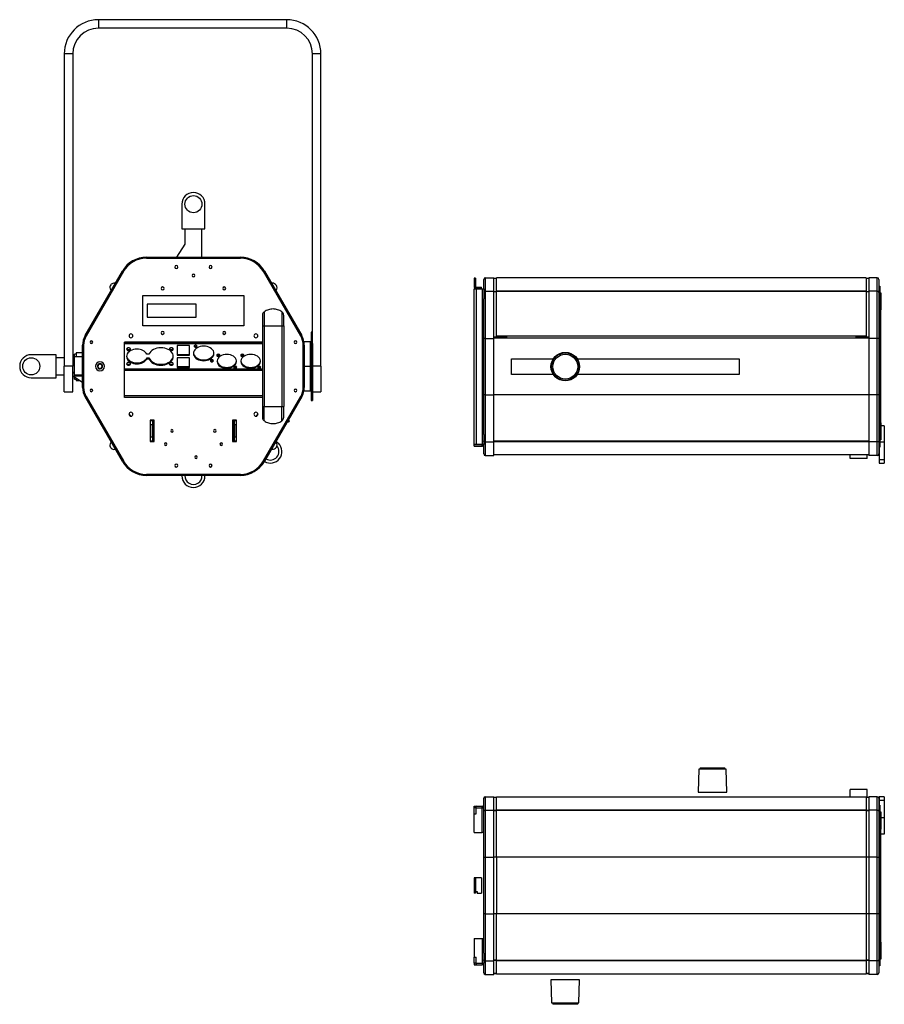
# Model space of a CAD drawing. Header units: millimetres. Extents: x 4 to 409, y 13 to 256.
# Tile 1 of 5: x 4 to 206, y 26 to 256. Entities that reach past the tile are written whole.
import ezdxf

# ---------------------------------------------------------------- set-up
doc = ezdxf.new("R2010")
doc.units = ezdxf.units.MM

msp = doc.modelspace()

# ---------------------------------------------------------------- linework, layer by layer
at = {"color": 7, "linetype": 'Continuous', "lineweight": 25}
for p, q in [((22.12, 256.19), (22.12, 254.19)), ((66.12, 256.19), (22.12, 256.19)), ((66.12, 254.19), (66.12, 256.19)), ((66.12, 254.19), (22.12, 254.19)), ((16.12, 248.19), (14.12, 248.19)), ((14.12, 248.19), (14.12, 175.19)), ((16.12, 248.19), (16.12, 175.19)), ((72.12, 180.48), (72.12, 248.19)), ((74.12, 248.19), (72.12, 248.19)), ((74.12, 175.19), (74.12, 248.19)), ((41.62, 213.09), (41.62, 207.29)), ((47.02, 207.29), (47.02, 213.09)), ((41.62, 207.29), (47.02, 207.29)), ((42.33, 207.29), (42.33, 203.77)), ((46.31, 200.68), (46.31, 207.29)), ((42.33, 203.77), (40.4, 200.68)), ((33.35, 200.68), (33.35, 200.44)), ((33.35, 200.68), (55.29, 200.68)), ((33.35, 200.44), (55.29, 200.44)), ((55.29, 200.44), (55.29, 200.68)), ((19.03, 182.36), (27.73, 197.44)), ((19.24, 182.24), (27.94, 197.32)), ((27.94, 197.32), (19.24, 182.24)), ((27.94, 197.32), (27.73, 197.44)), ((60.91, 197.44), (60.7, 197.32)), ((60.7, 197.32), (69.4, 182.24)), ((69.4, 182.24), (60.7, 197.32)), ((60.91, 197.44), (69.61, 182.36)), ((109.91, 195.81), (109.91, 193.71)), ((110.21, 195.81), (109.91, 195.81)), ((110.21, 195.81), (110.21, 193.71)), ((112.51, 195.87), (112.51, 192.71)), ((112.51, 195.87), (114.51, 195.87)), ((114.51, 192.71), (114.51, 195.87)), ((115.11, 195.71), (114.51, 195.71)), ((201.51, 195.87), (115.11, 195.87)), ((115.11, 192.74), (115.11, 195.87)), ((201.51, 195.87), (201.51, 192.74)), ((202.11, 195.71), (201.51, 195.71)), ((204.11, 195.87), (202.11, 195.87)), ((202.11, 195.87), (202.11, 192.71)), ((204.11, 192.71), (204.11, 195.87)), ((109.91, 193.71), (110.21, 193.71)), ((109.95, 156.93), (109.95, 193.33)), ((109.95, 193.33), (110.35, 193.33)), ((110.21, 193.41), (110.21, 193.71)), ((110.21, 193.71), (110.61, 193.71)), ((110.21, 193.41), (110.61, 193.41)), ((110.35, 193.33), (111.75, 193.33)), ((110.35, 193.33), (110.35, 156.93)), ((110.61, 193.71), (110.61, 193.41)), ((110.61, 193.71), (111.61, 193.71)), ((110.61, 193.41), (111.61, 193.41)), ((111.61, 193.41), (111.61, 193.71)), ((111.75, 193.33), (111.75, 156.93)), ((111.75, 193.33), (112.15, 193.33)), ((112.15, 193.33), (112.15, 195.51)), ((112.15, 193.33), (112.15, 190.97)), ((204.47, 195.51), (204.47, 192.45)), ((204.47, 193.91), (204.71, 193.91)), ((204.71, 193.91), (204.71, 187.91)), ((32.52, 191.74), (56.12, 191.74)), ((32.52, 184.64), (32.52, 191.74)), ((56.12, 191.74), (56.12, 184.64)), ((112.51, 192.71), (112.51, 181.71)), ((112.51, 192.71), (114.51, 192.71)), ((114.51, 181.71), (114.51, 192.71)), ((115.11, 192.62), (114.51, 192.62)), ((115.11, 192.56), (114.51, 192.56)), ((201.51, 192.74), (115.11, 192.74)), ((115.11, 192.67), (115.11, 192.74)), ((201.51, 192.67), (115.11, 192.67)), ((115.11, 182.2), (115.11, 192.67)), ((201.51, 192.74), (201.51, 192.67)), ((201.51, 192.67), (201.51, 182.2)), ((202.11, 192.62), (201.51, 192.62)), ((202.11, 192.56), (201.51, 192.56)), ((202.11, 192.71), (202.11, 181.71)), ((204.11, 192.71), (202.11, 192.71)), ((204.11, 181.71), (204.11, 192.71)), ((204.47, 192.45), (204.47, 181.71)), ((204.71, 192.39), (204.95, 192.39)), ((204.95, 192.39), (204.95, 188.39)), ((44.92, 189.69), (33.52, 189.69)), ((33.52, 189.69), (33.52, 186.69)), ((44.92, 186.69), (44.92, 189.69)), ((112.15, 181.71), (112.15, 190.97)), ((33.52, 186.69), (44.92, 186.69)), ((60.42, 187.09), (60.42, 184.61)), ((60.88, 187.93), (60.88, 184.61)), ((64.95, 187.93), (64.95, 184.61)), ((65.42, 184.61), (65.42, 187.09)), ((204.71, 187.91), (204.47, 187.91)), ((204.95, 188.39), (204.71, 188.39)), ((204.71, 161.51), (204.71, 187.91)), ((204.95, 161.99), (204.95, 188.39)), ((56.12, 184.64), (32.52, 184.64)), ((60.42, 184.61), (60.42, 165.77)), ((60.42, 184.61), (60.88, 184.61)), ((60.88, 184.61), (60.88, 165.77)), ((64.95, 184.61), (64.95, 165.77)), ((65.42, 184.61), (65.42, 165.77)), ((19.03, 182.36), (19.24, 182.24)), ((69.4, 182.24), (69.61, 182.36)), ((72.12, 183.19), (71.82, 183.19)), ((71.82, 183.19), (71.82, 175.19)), ((117.51, 182.01), (114.51, 182.01)), ((117.51, 182.01), (114.51, 182.01)), ((202.11, 181.78), (114.51, 181.78)), ((201.51, 182.2), (115.11, 182.2)), ((201.51, 182.2), (115.11, 182.2)), ((115.11, 182.2), (115.11, 182.2)), ((117.51, 182.2), (117.51, 182.01)), ((117.51, 182.01), (117.51, 182.01)), ((199.11, 182.2), (199.11, 182.01)), ((202.11, 182.01), (199.11, 182.01)), ((202.11, 182.01), (199.11, 182.01)), ((199.11, 182.01), (199.11, 182.01)), ((201.51, 182.2), (201.51, 182.2)), ((18.67, 180.12), (18.43, 180.12)), ((18.43, 178.68), (18.43, 180.12)), ((18.67, 178.68), (18.67, 180.12)), ((18.67, 180.12), (18.67, 170.26)), ((28.19, 180.85), (60.42, 180.85)), ((28.19, 167.9), (28.19, 180.85)), ((60.42, 180.83), (28.19, 180.83)), ((60.42, 180.43), (28.19, 180.43)), ((43.42, 180.03), (40.52, 180.03)), ((40.52, 180.03), (40.52, 177.77)), ((43.42, 177.77), (43.42, 180.03)), ((44.82, 179.85), (44.82, 179.64)), ((70.21, 180.12), (69.97, 180.12)), ((69.97, 180.12), (69.97, 178.68)), ((69.97, 170.26), (69.97, 180.12)), ((71.62, 180.89), (70.15, 180.89)), ((70.21, 180.12), (70.21, 178.68)), ((71.62, 180.89), (71.62, 175.19)), ((72.12, 180.48), (72.12, 175.19)), ((112.51, 181.71), (112.15, 181.71)), ((112.15, 168.51), (112.15, 181.71)), ((112.51, 181.71), (114.51, 181.71)), ((112.51, 181.71), (112.51, 168.51)), ((114.51, 168.51), (114.51, 181.71)), ((204.11, 181.71), (202.11, 181.71)), ((202.11, 181.71), (202.11, 168.51)), ((204.47, 181.71), (204.11, 181.71)), ((204.11, 168.51), (204.11, 181.71)), ((204.47, 181.71), (204.47, 168.51)), ((12.22, 177.89), (6.42, 177.89)), ((12.22, 172.49), (12.22, 177.89)), ((14.12, 177.18), (12.22, 177.18)), ((16.52, 177.18), (16.12, 177.18)), ((18.43, 177.39), (16.52, 177.39)), ((16.52, 173.11), (16.52, 177.39)), ((16.9, 178.01), (16.56, 178.01)), ((16.56, 177.39), (16.56, 178.01)), ((18.43, 178.35), (16.9, 178.31)), ((16.9, 178.31), (16.9, 177.39)), ((18.67, 178.68), (18.43, 178.68)), ((18.43, 178.68), (18.43, 178.67)), ((18.43, 178.39), (18.43, 178.67)), ((18.43, 178.67), (18.67, 178.67)), ((18.43, 170.26), (18.43, 178.39)), ((18.43, 178.39), (18.67, 178.39)), ((18.67, 170.26), (18.67, 178.39)), ((29.16, 179.11), (29.16, 178.89)), ((33.93, 178.05), (33.4, 178.05)), ((39.16, 179.11), (39.16, 178.89)), ((40.52, 177.98), (43.42, 177.98)), ((40.52, 177.77), (43.42, 177.77)), ((43.42, 177.2), (40.52, 177.2)), ((40.52, 177.2), (40.52, 174.94)), ((43.42, 174.94), (43.42, 177.2)), ((50.14, 177.72), (50.14, 177.51)), ((55.74, 177.72), (55.74, 177.51)), ((69.97, 178.68), (70.21, 178.68)), ((70.21, 178.67), (69.97, 178.67)), ((69.97, 178.39), (70.21, 178.39)), ((69.97, 178.39), (69.97, 170.26)), ((70.21, 178.68), (70.21, 178.67)), ((70.21, 178.67), (70.21, 178.39)), ((70.21, 178.39), (70.21, 170.26)), ((16.12, 175.19), (14.12, 175.19)), ((14.12, 169.19), (14.12, 175.19)), ((16.52, 176.7), (16.12, 176.7)), ((16.12, 169.19), (16.12, 175.19)), ((22.03, 175.38), (21.92, 175.42)), ((22.93, 175), (23.03, 174.96)), ((29.16, 175.65), (29.16, 175.44)), ((31.12, 175.99), (31.12, 175.77)), ((33.4, 177.13), (33.4, 176.92)), ((33.4, 177.13), (33.93, 177.13)), ((33.4, 176.92), (33.93, 176.92)), ((33.93, 177.13), (33.93, 176.92)), ((36.72, 175.65), (36.72, 175.44)), ((39.16, 175.65), (39.16, 175.44)), ((40.52, 175.15), (43.42, 175.15)), ((40.52, 174.94), (43.42, 174.94)), ((46.72, 176.71), (46.72, 176.5)), ((48.62, 176.46), (48.62, 176.25)), ((52.12, 174.94), (52.12, 174.73)), ((54.1, 174.92), (54.1, 174.71)), ((57.72, 174.94), (57.72, 174.73)), ((59.7, 174.92), (59.7, 174.71)), ((70.21, 175.19), (71.62, 175.19)), ((71.82, 175.19), (71.62, 175.19)), ((71.62, 175.19), (71.62, 169.49)), ((71.82, 175.19), (72.12, 175.19)), ((71.82, 175.19), (71.82, 167.19)), ((74.12, 175.19), (72.12, 175.19)), ((72.12, 175.19), (72.12, 167.19)), ((74.12, 175.19), (74.12, 169.19)), ((118.61, 176.93), (128.41, 176.93)), ((118.61, 173.29), (118.61, 176.93)), ((134.02, 176.93), (171.81, 176.93)), ((171.81, 176.93), (171.81, 173.29)), ((12.22, 173.2), (14.12, 173.2)), ((16.52, 173.76), (16.12, 173.76)), ((16.12, 173.68), (16.52, 173.68)), ((16.12, 172.96), (18.43, 171.52)), ((16.52, 172.99), (16.52, 173.11)), ((18.43, 173.11), (16.52, 173.11)), ((16.52, 172.99), (18.43, 172.99)), ((16.56, 172.22), (16.56, 172.69)), ((60.42, 174.54), (28.19, 174.54)), ((60.42, 174.17), (28.19, 174.17)), ((128.41, 173.29), (118.61, 173.29)), ((171.81, 173.29), (134.02, 173.29)), ((6.42, 172.49), (12.22, 172.49)), ((16.56, 172.21), (16.56, 172.22)), ((16.56, 172.21), (16.9, 172.21)), ((16.9, 172.48), (16.9, 171.91)), ((16.9, 171.91), (17.84, 171.89)), ((14.12, 169.19), (16.12, 169.19)), ((18.43, 170.26), (18.67, 170.26)), ((19.24, 168.14), (19.03, 168.02)), ((27.73, 152.95), (19.03, 168.02)), ((27.94, 153.07), (19.24, 168.14)), ((19.24, 168.14), (27.94, 153.07)), ((60.42, 168.28), (28.19, 168.28)), ((69.4, 168.14), (60.7, 153.07)), ((60.7, 153.07), (69.4, 168.14)), ((69.61, 168.02), (60.91, 152.95)), ((69.61, 168.02), (69.4, 168.14)), ((69.97, 170.26), (70.21, 170.26)), ((70.15, 169.49), (71.62, 169.49)), ((72.12, 169.19), (74.12, 169.19)), ((112.15, 159.25), (112.15, 168.51)), ((112.51, 168.51), (112.15, 168.51)), ((112.51, 168.51), (112.51, 157.51)), ((112.51, 168.51), (114.51, 168.51)), ((114.51, 157.51), (114.51, 168.51)), ((202.11, 168.51), (114.51, 168.51)), ((202.11, 168.51), (202.11, 157.51)), ((204.11, 168.51), (202.11, 168.51)), ((204.11, 157.51), (204.11, 168.51)), ((204.47, 168.51), (204.11, 168.51)), ((204.47, 168.51), (204.47, 158.33)), ((60.42, 167.9), (28.19, 167.9)), ((60.42, 165.77), (60.42, 163.29)), ((60.88, 162.45), (60.88, 165.77)), ((64.95, 162.45), (64.95, 165.77)), ((65.42, 163.29), (65.42, 165.77)), ((71.82, 167.19), (72.12, 167.19)), ((29.69, 163.54), (29.28, 164.08)), ((59.36, 164.08), (58.95, 163.54)), ((35.17, 162.59), (34.22, 162.59)), ((34.22, 162.59), (34.22, 157.59)), ((34.32, 162.49), (34.72, 162.49)), ((34.32, 161.49), (34.32, 162.49)), ((34.72, 161.49), (34.32, 161.49)), ((34.32, 161.49), (34.32, 158.69)), ((34.72, 162.49), (34.72, 161.49)), ((34.72, 162.49), (35.05, 162.49)), ((34.72, 161.49), (34.72, 158.69)), ((35.05, 162.49), (35.05, 157.69)), ((35.05, 162.49), (35.17, 162.49)), ((35.17, 157.59), (35.17, 162.59)), ((54.42, 162.59), (53.47, 162.59)), ((53.47, 162.59), (53.47, 157.59)), ((53.47, 162.49), (53.59, 162.49)), ((53.59, 162.49), (53.59, 157.69)), ((53.59, 162.49), (53.92, 162.49)), ((53.92, 161.49), (53.92, 162.49)), ((53.92, 162.49), (54.32, 162.49)), ((54.32, 161.49), (53.92, 161.49)), ((53.92, 161.49), (53.92, 158.69)), ((54.32, 162.49), (54.32, 161.49)), ((54.32, 161.49), (54.32, 158.69)), ((54.42, 157.59), (54.42, 162.59)), ((66.35, 162.36), (66.56, 162.16)), ((66.5, 162.63), (66.77, 162.37)), ((66.77, 162.37), (66.56, 162.16)), ((204.71, 161.51), (204.47, 161.51)), ((204.71, 161.99), (204.95, 161.99)), ((204.71, 161.51), (204.71, 157.43)), ((204.95, 161.99), (204.95, 157.99)), ((205.75, 161.29), (204.95, 161.29)), ((205.75, 161.29), (205.75, 157.47)), ((34.32, 159.39), (34.22, 159.45)), ((54.42, 159.45), (54.32, 159.39)), ((112.15, 159.25), (112.15, 156.93)), ((34.22, 157.59), (35.17, 157.59)), ((34.32, 158.69), (34.72, 158.69)), ((34.32, 157.69), (34.32, 158.69)), ((34.72, 157.69), (34.32, 157.69)), ((34.72, 158.69), (34.72, 157.69)), ((34.72, 157.69), (35.05, 157.69)), ((35.05, 157.69), (35.17, 157.69)), ((53.47, 157.69), (53.59, 157.69)), ((53.47, 157.59), (54.42, 157.59)), ((53.59, 157.69), (53.92, 157.69)), ((53.92, 158.69), (54.32, 158.69)), ((53.92, 157.69), (53.92, 158.69)), ((54.32, 157.69), (53.92, 157.69)), ((54.32, 158.69), (54.32, 157.69)), ((64.21, 157.18), (63.67, 157.73)), ((109.95, 156.53), (109.95, 156.93)), ((109.95, 156.93), (111.75, 156.93)), ((110.35, 156.93), (109.95, 156.93)), ((109.95, 156.93), (109.95, 156.93)), ((109.95, 156.53), (111.75, 156.53)), ((109.95, 156.53), (109.95, 156.49)), ((109.95, 156.49), (111.75, 156.49)), ((111.75, 156.93), (110.35, 156.93)), ((110.35, 156.93), (110.35, 156.93)), ((110.35, 156.93), (110.35, 156.93)), ((112.15, 156.93), (111.75, 156.93)), ((111.75, 156.53), (111.75, 156.93)), ((111.75, 156.93), (111.75, 156.93)), ((111.75, 156.49), (111.75, 156.53)), ((112.15, 154.71), (112.15, 156.93)), ((112.15, 156.89), (112.15, 156.89)), ((112.51, 157.51), (114.51, 157.51)), ((112.51, 157.51), (112.51, 154.35)), ((202.11, 157.7), (114.51, 157.7)), ((202.11, 157.57), (114.51, 157.57)), ((114.51, 154.35), (114.51, 157.51)), ((204.11, 157.51), (202.11, 157.51)), ((202.11, 157.51), (202.11, 154.35)), ((204.11, 154.35), (204.11, 157.51)), ((204.47, 158.33), (204.47, 157.43)), ((204.71, 157.43), (204.47, 157.43)), ((204.47, 157.43), (204.47, 154.71)), ((204.95, 157.99), (204.71, 157.99)), ((205.75, 157.47), (204.71, 157.47)), ((204.71, 157.43), (204.71, 156.31)), ((205.75, 157.47), (205.75, 153.37)), ((112.51, 154.35), (114.51, 154.35)), ((202.11, 154.51), (114.51, 154.51)), ((197.81, 153.67), (197.81, 154.51)), ((201.71, 153.67), (201.71, 154.51)), ((204.11, 154.35), (202.11, 154.35)), ((204.71, 156.31), (204.47, 156.31)), ((204.55, 156.31), (204.55, 153.37)), ((27.73, 152.95), (27.94, 153.07)), ((60.7, 153.07), (60.91, 152.95)), ((201.71, 153.67), (197.81, 153.67)), ((205.75, 153.37), (204.55, 153.37)), ((204.55, 153.37), (204.55, 152.58)), ((204.55, 152.58), (205.75, 152.58)), ((205.75, 153.37), (205.75, 152.58)), ((33.35, 149.94), (33.35, 149.7)), ((55.29, 149.94), (33.35, 149.94)), ((55.29, 149.7), (33.35, 149.7)), ((41.62, 149.7), (41.62, 149.59)), ((47.02, 149.59), (47.02, 149.7)), ((55.29, 149.7), (55.29, 149.94)), ((162.41, 81.05), (162.27, 75.65)), ((168.46, 81.05), (162.41, 81.05)), ((162.71, 81.39), (162.71, 81.05)), ((162.71, 81.39), (168.51, 81.39)), ((168.81, 81.05), (168.46, 81.05)), ((168.51, 81.05), (168.51, 81.39)), ((168.95, 75.65), (168.81, 81.05)), ((201.71, 76.3), (197.81, 76.3)), ((197.81, 74.61), (197.81, 76.3)), ((201.71, 74.45), (201.71, 76.3)), ((112.15, 72.03), (112.15, 74.25)), ((112.51, 74.61), (112.51, 71.46)), ((112.51, 74.61), (114.51, 74.61)), ((114.51, 71.46), (114.51, 74.61)), ((115.11, 74.45), (114.51, 74.45)), ((115.11, 74.45), (114.51, 74.45)), ((115.11, 74.61), (201.51, 74.61)), ((115.11, 71.49), (115.11, 74.61)), ((162.27, 75.65), (168.95, 75.65)), ((201.51, 74.61), (201.51, 71.49)), ((202.11, 74.45), (201.51, 74.45)), ((202.11, 74.45), (201.51, 74.45)), ((204.11, 74.61), (202.11, 74.61)), ((202.11, 74.61), (202.11, 71.46)), ((204.11, 71.46), (204.11, 74.61)), ((204.47, 74.25), (204.47, 71.2)), ((205.75, 74.54), (204.55, 74.54)), ((204.55, 74.54), (204.55, 73.75)), ((205.75, 73.75), (204.55, 73.75)), ((204.55, 73.75), (204.55, 72.65)), ((205.75, 74.54), (205.75, 73.75)), ((205.75, 73.75), (205.75, 69.65)), ((109.95, 72.03), (109.95, 72.43)), ((109.95, 72.43), (110.35, 72.43)), ((109.95, 70.63), (109.95, 72.03)), ((110.35, 72.03), (109.95, 72.03)), ((110.35, 72.03), (110.35, 72.43)), ((110.35, 72.43), (111.75, 72.43)), ((110.35, 70.63), (110.35, 72.03)), ((110.35, 72.03), (111.75, 72.03)), ((111.75, 72.03), (111.75, 72.43)), ((111.75, 72.03), (112.15, 72.03)), ((111.75, 66.23), (111.75, 72.03)), ((111.75, 66.23), (111.75, 72.03)), ((111.75, 72.03), (111.75, 72.03)), ((111.75, 72.03), (111.75, 72.03)), ((112.15, 69.71), (112.15, 72.03)), ((112.51, 71.46), (112.51, 60.45)), ((112.51, 71.46), (114.51, 71.46)), ((114.51, 60.45), (114.51, 71.46)), ((115.11, 71.37), (114.51, 71.37)), ((201.51, 71.49), (115.11, 71.49)), ((115.11, 71.41), (115.11, 71.49)), ((201.51, 71.41), (115.11, 71.41)), ((115.11, 60.45), (115.11, 71.41)), ((201.51, 71.49), (201.51, 71.41)), ((201.51, 71.41), (201.51, 60.45)), ((202.11, 71.37), (201.51, 71.37)), ((202.11, 71.46), (202.11, 60.45)), ((204.11, 71.46), (202.11, 71.46)), ((204.11, 60.45), (204.11, 71.46)), ((204.47, 72.65), (204.71, 72.65)), ((204.71, 72.65), (204.71, 66.65)), ((109.95, 70.63), (110.35, 70.63)), ((109.95, 66.23), (109.95, 70.63)), ((112.15, 60.45), (112.15, 69.71)), ((115.11, 71.3), (114.51, 71.3)), ((202.11, 71.3), (201.51, 71.3)), ((204.47, 71.2), (204.47, 60.45)), ((204.71, 71.05), (204.95, 71.05)), ((204.95, 71.05), (204.95, 67.05)), ((205.75, 69.65), (204.95, 69.65)), ((205.75, 69.65), (205.75, 65.83)), ((204.95, 67.05), (204.71, 67.05)), ((204.95, 40.65), (204.95, 67.05)), ((109.95, 66.23), (111.75, 66.23)), ((112.15, 66.23), (111.75, 66.23)), ((111.75, 66.23), (111.75, 66.23)), ((204.71, 66.65), (204.47, 66.65)), ((204.71, 41.05), (204.71, 66.65)), ((205.75, 65.83), (204.95, 65.83)), ((112.15, 60.45), (112.51, 60.45)), ((112.15, 47.25), (112.15, 60.45)), ((112.51, 60.45), (114.51, 60.45)), ((112.51, 60.45), (112.51, 47.25)), ((114.51, 47.25), (114.51, 60.45)), ((115.11, 60.45), (114.51, 60.45)), ((201.51, 60.45), (115.11, 60.45)), ((115.11, 60.45), (115.11, 47.25)), ((201.51, 60.45), (201.51, 47.25)), ((202.11, 60.45), (201.51, 60.45)), ((204.11, 60.45), (202.11, 60.45)), ((202.11, 60.45), (202.11, 47.25)), ((204.11, 60.45), (204.47, 60.45)), ((204.11, 47.25), (204.11, 60.45)), ((204.47, 60.45), (204.47, 47.25)), ((110.21, 55.65), (109.91, 55.65)), ((109.91, 55.65), (109.91, 52.05)), ((110.21, 55.65), (110.21, 52.05)), ((110.21, 55.65), (110.21, 52.45)), ((110.21, 55.65), (110.21, 55.65)), ((111.61, 55.65), (110.21, 55.65)), ((111.61, 55.65), (111.61, 52.05)), ((110.21, 52.05), (109.91, 52.05)), ((110.21, 52.05), (110.21, 52.45)), ((110.21, 52.45), (110.61, 52.45)), ((110.21, 52.05), (110.21, 52.05)), ((110.61, 52.45), (110.61, 52.05)), ((110.61, 52.05), (111.61, 52.05)), ((112.15, 38.08), (112.15, 47.25)), ((112.51, 47.25), (112.15, 47.25)), ((112.51, 47.25), (112.51, 36.25)), ((112.51, 47.25), (114.51, 47.25)), ((114.51, 36.25), (114.51, 47.25)), ((115.11, 47.25), (114.51, 47.25)), ((201.51, 47.25), (115.11, 47.25)), ((115.11, 36.3), (115.11, 47.25)), ((201.51, 47.25), (201.51, 36.3)), ((202.11, 47.25), (201.51, 47.25)), ((202.11, 47.25), (202.11, 36.25)), ((204.11, 47.25), (202.11, 47.25)), ((204.11, 36.25), (204.11, 47.25)), ((204.47, 47.25), (204.11, 47.25)), ((204.47, 47.25), (204.47, 36.51)), ((109.95, 41.48), (111.75, 41.48)), ((109.95, 41.48), (109.95, 37.08)), ((111.75, 41.48), (111.75, 35.68)), ((111.75, 41.48), (112.15, 41.48)), ((111.75, 41.48), (111.75, 35.68)), ((111.75, 41.48), (111.75, 41.48)), ((204.47, 41.05), (204.71, 41.05)), ((204.71, 41.05), (204.71, 35.05)), ((204.71, 40.65), (204.95, 40.65)), ((204.95, 40.65), (204.95, 36.65)), ((109.95, 35.68), (109.95, 37.08)), ((109.95, 37.08), (110.35, 37.08)), ((110.35, 35.68), (110.35, 37.08)), ((112.15, 38.08), (112.15, 35.68)), ((110.35, 35.68), (109.95, 35.68)), ((109.95, 35.68), (109.95, 35.28)), ((109.95, 35.28), (110.35, 35.28)), ((110.35, 35.68), (110.35, 35.28)), ((110.35, 35.68), (111.75, 35.68)), ((110.35, 35.28), (111.75, 35.28)), ((111.75, 35.68), (112.15, 35.68)), ((111.75, 35.68), (111.75, 35.28)), ((111.75, 35.68), (111.75, 35.68)), ((111.75, 35.68), (111.75, 35.68)), ((112.15, 33.45), (112.15, 35.68)), ((112.51, 36.25), (114.51, 36.25)), ((112.51, 36.25), (112.51, 33.09)), ((115.11, 36.41), (114.51, 36.41)), ((115.11, 36.34), (114.51, 36.34)), ((114.51, 33.09), (114.51, 36.25)), ((201.51, 36.3), (115.11, 36.3)), ((115.11, 36.22), (115.11, 36.3)), ((201.51, 36.22), (115.11, 36.22)), ((115.11, 33.1), (115.11, 36.22)), ((202.11, 36.41), (201.51, 36.41)), ((202.11, 36.34), (201.51, 36.34)), ((201.51, 36.3), (201.51, 36.22)), ((201.51, 36.22), (201.51, 33.1)), ((204.11, 36.25), (202.11, 36.25)), ((202.11, 36.25), (202.11, 33.09)), ((204.11, 33.09), (204.11, 36.25)), ((204.47, 36.51), (204.47, 33.45)), ((204.71, 35.05), (204.47, 35.05)), ((204.95, 36.65), (204.71, 36.65)), ((112.51, 33.09), (114.51, 33.09)), ((115.11, 33.26), (114.51, 33.26)), ((115.11, 33.25), (114.51, 33.25)), ((201.51, 33.1), (115.11, 33.1)), ((202.11, 33.26), (201.51, 33.26)), ((202.11, 33.25), (201.51, 33.25)), ((204.11, 33.09), (202.11, 33.09)), ((127.87, 31.83), (128.01, 26.43)), ((134.55, 31.83), (127.87, 31.83)), ((134.41, 26.43), (134.55, 31.83)), ((128.01, 26.43), (131.04, 26.43)), ((128.31, 26.43), (128.31, 26.09)), ((134.11, 26.09), (128.31, 26.09)), ((131.04, 26.43), (134.41, 26.43)), ((134.11, 26.09), (134.11, 26.43))]:
    msp.add_line(p, q, dxfattribs=at)
at = {"color": 7, "linetype": 'Continuous', "lineweight": 25, "flags": 128}
for points in [[(26.08, 194.59), (26.02, 194.58), (25.93, 194.59)], [(62.71, 194.59), (62.62, 194.58), (62.55, 194.59)], [(25, 192.98), (25.05, 192.91), (25.08, 192.85)], [(29.16, 179.53), (28.99, 179.51), (28.84, 179.44), (28.74, 179.33), (28.71, 179.21), (28.74, 179.09), (28.84, 178.99), (28.99, 178.92), (29.16, 178.89)], [(29.16, 178.89), (29.33, 178.92), (29.48, 178.99), (29.58, 179.09), (29.61, 179.21), (29.58, 179.33), (29.48, 179.44), (29.33, 179.51), (29.16, 179.53)], [(36.72, 179.54), (36.25, 179.51), (35.8, 179.43), (35.37, 179.3), (34.97, 179.12), (34.62, 178.9), (34.33, 178.65), (34.1, 178.36), (33.93, 178.05)], [(36.72, 175.44), (37.17, 175.46), (37.62, 175.54), (38.04, 175.66), (38.42, 175.83), (38.77, 176.04), (39.07, 176.28), (39.3, 176.55), (39.48, 176.85), (39.58, 177.17), (39.62, 177.49), (39.58, 177.81), (39.48, 178.12), (39.3, 178.42), (39.07, 178.69), (38.77, 178.94), (38.42, 179.14), (38.04, 179.31), (37.62, 179.44), (37.17, 179.51), (36.72, 179.54)], [(39.16, 179.53), (38.99, 179.51), (38.84, 179.44), (38.74, 179.33), (38.71, 179.21), (38.74, 179.09), (38.84, 178.99), (38.99, 178.92), (39.16, 178.89)], [(39.16, 178.89), (39.33, 178.92), (39.48, 178.99), (39.58, 179.09), (39.61, 179.21), (39.58, 179.33), (39.48, 179.44), (39.33, 179.51), (39.16, 179.53)], [(46.72, 179.89), (46.3, 179.86), (45.9, 179.79), (45.52, 179.66), (45.18, 179.49), (44.88, 179.28), (44.64, 179.04), (44.46, 178.77), (44.36, 178.49), (44.32, 178.19), (44.36, 177.9), (44.46, 177.61), (44.64, 177.34), (44.88, 177.1), (45.18, 176.89), (45.52, 176.72), (45.9, 176.6), (46.3, 176.52), (46.72, 176.5)], [(44.82, 180.14), (44.69, 180.12), (44.57, 180.06), (44.5, 179.98), (44.47, 179.89), (44.5, 179.8), (44.57, 179.71), (44.69, 179.66), (44.82, 179.64)], [(44.82, 179.64), (44.95, 179.66), (45.07, 179.71), (45.14, 179.8), (45.17, 179.89), (45.14, 179.98), (45.07, 180.06), (44.95, 180.12), (44.82, 180.14)], [(46.72, 176.5), (47.14, 176.52), (47.54, 176.6), (47.92, 176.72), (48.26, 176.89), (48.56, 177.1), (48.8, 177.34), (48.97, 177.61), (49.08, 177.9), (49.12, 178.19), (49.08, 178.49), (48.97, 178.77), (48.8, 179.04), (48.56, 179.28), (48.26, 179.49), (47.92, 179.66), (47.54, 179.79), (47.14, 179.86), (46.72, 179.89)], [(31.12, 179.2), (30.7, 179.17), (30.29, 179.09), (29.91, 178.97), (29.56, 178.8), (29.27, 178.59), (29.02, 178.34), (28.85, 178.07), (28.74, 177.78), (28.7, 177.49), (28.74, 177.19), (28.85, 176.9), (29.02, 176.63), (29.27, 176.39), (29.56, 176.17), (29.91, 176), (30.29, 175.88), (30.7, 175.8), (31.12, 175.77)], [(28.7, 177.59), (28.74, 177.4), (28.85, 177.11), (29.02, 176.84), (29.27, 176.6), (29.56, 176.39), (29.91, 176.22), (30.29, 176.09), (30.7, 176.01), (31.12, 175.99)], [(33.4, 178.05), (33.25, 178.29), (33.05, 178.52), (32.81, 178.71), (32.52, 178.88), (32.2, 179.02), (31.85, 179.12), (31.49, 179.18), (31.12, 179.2)], [(36.72, 175.65), (37.17, 175.67), (37.62, 175.75), (38.04, 175.87), (38.42, 176.04), (38.77, 176.25), (39.07, 176.49), (39.3, 176.77), (39.48, 177.06), (39.58, 177.38), (39.62, 177.59)], [(44.32, 178.3), (44.36, 178.11), (44.46, 177.82), (44.64, 177.56), (44.88, 177.31), (45.18, 177.11), (45.52, 176.94), (45.9, 176.81), (46.3, 176.73), (46.72, 176.71)], [(46.72, 176.71), (47.14, 176.73), (47.54, 176.81), (47.92, 176.94), (48.26, 177.11), (48.56, 177.31), (48.8, 177.56), (48.97, 177.82), (49.08, 178.11), (49.11, 178.3)], [(50.14, 178), (50.01, 177.98), (49.89, 177.93), (49.82, 177.85), (49.79, 177.75), (49.82, 177.66), (49.89, 177.58), (50.01, 177.53), (50.14, 177.51)], [(52.12, 177.98), (51.7, 177.95), (51.29, 177.87), (50.91, 177.74), (50.57, 177.56), (50.28, 177.33), (50.06, 177.08), (49.91, 176.8), (49.83, 176.5), (49.83, 176.2), (49.91, 175.91), (50.06, 175.63), (50.28, 175.37), (50.57, 175.15), (50.91, 174.97), (51.29, 174.84), (51.7, 174.76), (52.12, 174.73)], [(50.14, 177.51), (50.27, 177.53), (50.39, 177.58), (50.46, 177.66), (50.49, 177.75), (50.46, 177.85), (50.39, 177.93), (50.27, 177.98), (50.14, 178)], [(52.12, 174.73), (52.54, 174.76), (52.95, 174.84), (53.33, 174.97), (53.67, 175.15), (53.95, 175.37), (54.18, 175.63), (54.33, 175.91), (54.41, 176.2), (54.41, 176.5), (54.33, 176.8), (54.18, 177.08), (53.95, 177.33), (53.67, 177.56), (53.33, 177.74), (52.95, 177.87), (52.54, 177.95), (52.12, 177.98)], [(55.74, 178), (55.61, 177.98), (55.49, 177.93), (55.42, 177.85), (55.39, 177.75), (55.42, 177.66), (55.49, 177.58), (55.61, 177.53), (55.74, 177.51)], [(57.72, 177.98), (57.3, 177.95), (56.89, 177.87), (56.51, 177.74), (56.17, 177.56), (55.88, 177.33), (55.66, 177.08), (55.51, 176.8), (55.43, 176.5), (55.43, 176.2), (55.51, 175.91), (55.66, 175.63), (55.88, 175.37), (56.17, 175.15), (56.51, 174.97), (56.89, 174.84), (57.3, 174.76), (57.72, 174.73)], [(55.74, 177.51), (55.87, 177.53), (55.99, 177.58), (56.06, 177.66), (56.09, 177.75), (56.06, 177.85), (55.99, 177.93), (55.87, 177.98), (55.74, 178)], [(57.72, 174.73), (58.14, 174.76), (58.55, 174.84), (58.93, 174.97), (59.27, 175.15), (59.55, 175.37), (59.78, 175.63), (59.93, 175.91), (60.01, 176.2), (60.01, 176.5), (59.93, 176.8), (59.78, 177.08), (59.55, 177.33), (59.27, 177.56), (58.93, 177.74), (58.55, 177.87), (58.14, 177.95), (57.72, 177.98)], [(29.16, 176.08), (28.99, 176.05), (28.84, 175.99), (28.74, 175.88), (28.71, 175.76), (28.74, 175.64), (28.84, 175.54), (28.99, 175.47), (29.16, 175.44)], [(29.16, 175.44), (29.33, 175.47), (29.48, 175.54), (29.58, 175.64), (29.61, 175.76), (29.58, 175.88), (29.48, 175.99), (29.33, 176.05), (29.16, 176.08)], [(31.12, 175.99), (31.49, 176.01), (31.85, 176.07), (32.2, 176.17), (32.52, 176.3), (32.81, 176.47), (33.05, 176.67), (33.25, 176.89), (33.4, 177.13)], [(31.12, 175.77), (31.49, 175.79), (31.85, 175.86), (32.2, 175.95), (32.52, 176.09), (32.81, 176.26), (33.05, 176.46), (33.25, 176.68), (33.4, 176.92)], [(33.93, 177.13), (34.1, 176.82), (34.33, 176.54), (34.62, 176.28), (34.97, 176.06), (35.37, 175.88), (35.8, 175.75), (36.25, 175.67), (36.72, 175.65)], [(33.93, 176.92), (34.1, 176.61), (34.33, 176.32), (34.62, 176.07), (34.97, 175.85), (35.37, 175.67), (35.8, 175.54), (36.25, 175.46), (36.72, 175.44)], [(39.16, 176.08), (38.99, 176.05), (38.84, 175.99), (38.74, 175.88), (38.71, 175.76), (38.74, 175.64), (38.84, 175.54), (38.99, 175.47), (39.16, 175.44)], [(39.16, 175.44), (39.33, 175.47), (39.48, 175.54), (39.58, 175.64), (39.61, 175.76), (39.58, 175.88), (39.48, 175.99), (39.33, 176.05), (39.16, 176.08)], [(48.62, 176.74), (48.49, 176.72), (48.37, 176.67), (48.3, 176.59), (48.27, 176.5), (48.3, 176.4), (48.37, 176.32), (48.49, 176.27), (48.62, 176.25)], [(48.62, 176.25), (48.75, 176.27), (48.87, 176.32), (48.94, 176.4), (48.97, 176.5), (48.94, 176.59), (48.87, 176.67), (48.75, 176.72), (48.62, 176.74)], [(49.82, 176.46), (49.83, 176.42), (49.91, 176.12), (50.06, 175.84), (50.28, 175.59), (50.57, 175.36), (50.91, 175.18), (51.29, 175.05), (51.7, 174.97), (52.12, 174.94)], [(52.12, 174.94), (52.54, 174.97), (52.95, 175.05), (53.33, 175.18), (53.67, 175.36), (53.95, 175.59), (54.18, 175.84), (54.33, 176.12), (54.41, 176.42), (54.41, 176.46)], [(54.1, 175.2), (53.97, 175.18), (53.85, 175.13), (53.78, 175.05), (53.75, 174.95), (53.78, 174.86), (53.85, 174.78), (53.97, 174.73), (54.1, 174.71)], [(54.1, 174.71), (54.23, 174.73), (54.35, 174.78), (54.42, 174.86), (54.45, 174.95), (54.42, 175.05), (54.35, 175.13), (54.23, 175.18), (54.1, 175.2)], [(55.42, 176.46), (55.43, 176.42), (55.51, 176.12), (55.66, 175.84), (55.88, 175.59), (56.17, 175.36), (56.51, 175.18), (56.89, 175.05), (57.3, 174.97), (57.72, 174.94)], [(57.72, 174.94), (58.14, 174.97), (58.55, 175.05), (58.93, 175.18), (59.27, 175.36), (59.55, 175.59), (59.78, 175.84), (59.93, 176.12), (60.01, 176.42), (60.01, 176.46)], [(59.7, 175.2), (59.57, 175.18), (59.45, 175.13), (59.38, 175.05), (59.35, 174.95), (59.38, 174.86), (59.45, 174.78), (59.57, 174.73), (59.7, 174.71)], [(59.7, 174.71), (59.83, 174.73), (59.95, 174.78), (60.02, 174.86), (60.05, 174.95), (60.02, 175.05), (59.95, 175.13), (59.83, 175.18), (59.7, 175.2)], [(25.08, 157.53), (25.05, 157.47), (25, 157.4)], [(25.93, 155.79), (26.02, 155.8), (26.08, 155.79)], [(62.55, 155.79), (62.62, 155.8), (62.71, 155.79)]]:
    msp.add_lwpolyline(points, dxfattribs=at)
at = {"color": 7, "linetype": 'Continuous', "lineweight": 25}
for centre, radius in [((44.32, 213.09), 2), ((6.42, 175.19), 2), ((131.21, 175.11), 3.34), ((131.21, 175.11), 3.2), ((131.21, 175.11), 2.9)]:
    msp.add_circle(centre, radius, dxfattribs=at)
for centre, radius, start, end in [((22.12, 248.19), 8, 90, 180), ((66.12, 248.19), 8, 0, 90), ((22.12, 248.19), 6, 90, 180), ((66.12, 248.19), 6, 0, 90), ((44.32, 213.09), 2.7, 0, 180), ((33.35, 194.19), 6.49, 90, 150), ((33.35, 194.19), 6.25, 90, 150), ((55.29, 194.19), 6.49, 30, 90), ((55.29, 194.19), 6.25, 30, 90), ((40.32, 198.39), 0.35, 0, 180), ((40.32, 198.39), 0.35, 180, 0), ((48.32, 198.39), 0.35, 0, 180), ((48.32, 198.39), 0.35, 180, 0), ((44.32, 196.41), 0.3, 0, 180), ((44.32, 196.41), 0.3, 180, 0), ((112.51, 195.51), 0.36, 90, 180), ((204.11, 195.51), 0.36, 0, 90), ((25.79, 193.6), 1, 82.0243, 180), ((25.79, 193.6), 1, 180, 217.9757), ((37.12, 193.39), 0.35, 0, 180), ((37.12, 193.39), 0.35, 180, 0), ((51.52, 193.39), 0.35, 0, 180), ((51.52, 193.39), 0.35, 180, 0), ((62.85, 193.6), 1, 322.0243, 97.9757), ((110.21, 193.71), 0.302, 180, 270), ((110.21, 193.71), 0.002, 180, 270), ((64.11, 192.61), 0.6, 142.0243, 156.8699), ((64.42, 187.09), 1, 359.9427, 57.6358), ((64.42, 187.09), 1, 0.0573, 57.6971), ((22.92, 180.12), 4.49, 150, 180), ((22.92, 180.12), 4.25, 150, 180), ((22.92, 180.12), 4.25, 150, 180), ((29.72, 182.32), 0.45, 0, 180), ((29.72, 182.32), 0.45, 180, 0), ((37.12, 182.99), 0.35, 0, 180), ((37.12, 182.99), 0.35, 180, 0), ((51.52, 182.99), 0.35, 0, 180), ((51.52, 182.99), 0.35, 180, 0), ((58.92, 182.32), 0.45, 0, 180), ((58.92, 182.32), 0.45, 180, 0), ((65.72, 180.12), 4.25, 0, 30), ((65.72, 180.12), 4.25, 0, 30), ((65.72, 180.12), 4.49, 0, 30), ((20.48, 180.83), 0.3, 0, 180), ((20.48, 180.83), 0.3, 180, 0), ((44.8, 180.23), 0.378, 218.639, 273.1713), ((44.84, 180.23), 0.378, 266.8287, 321.361), ((68.16, 180.83), 0.3, 0, 180), ((68.16, 180.83), 0.3, 180, 0), ((71.62, 181.09), 0.2, 270, 0), ((6.42, 175.19), 2.7, 90, 270), ((18.71, 178.67), 0.28, 180, 261.7016), ((29.12, 179.55), 0.447, 211.4022, 275.4677), ((29.2, 179.55), 0.447, 264.5323, 328.5978), ((39.12, 179.55), 0.447, 211.4022, 275.4677), ((39.2, 179.55), 0.447, 264.5323, 328.5978), ((50.12, 178.1), 0.378, 218.639, 273.1713), ((50.16, 178.1), 0.378, 266.8287, 321.361), ((55.72, 178.1), 0.378, 218.639, 273.1713), ((55.76, 178.1), 0.378, 266.8287, 321.361), ((69.93, 178.67), 0.28, 278.2132, 0), ((22.48, 175.19), 1.03, 0, 180), ((22.48, 175.19), 1.03, 180, 0), ((22.48, 175.19), 0.6, 157.4773, 337.4773), ((22.48, 175.19), 0.6, 337.4773, 157.4773), ((22.48, 175.19), 0.489, 157.4773, 337.4773), ((22.48, 175.19), 0.489, 337.4773, 157.4773), ((29.12, 176.1), 0.447, 211.4022, 275.4677), ((29.2, 176.1), 0.447, 264.5323, 328.5978), ((39.12, 176.1), 0.447, 211.4022, 275.4677), ((39.2, 176.1), 0.447, 264.5323, 328.5978), ((48.6, 176.84), 0.378, 218.639, 273.1713), ((48.64, 176.84), 0.378, 266.8287, 321.361), ((54.08, 175.3), 0.378, 218.639, 273.1713), ((54.12, 175.3), 0.378, 266.8287, 321.361), ((59.68, 175.3), 0.378, 218.639, 273.1713), ((59.72, 175.3), 0.378, 266.8287, 321.361), ((22.92, 170.26), 4.49, 180, 210), ((22.92, 170.26), 4.25, 180, 210), ((22.92, 170.26), 4.25, 180, 210), ((20.48, 169.56), 0.3, 0, 180), ((20.48, 169.56), 0.3, 180, 0), ((68.16, 169.56), 0.3, 0, 180), ((68.16, 169.56), 0.3, 180, 0), ((65.72, 170.26), 4.25, 330, 0), ((65.72, 170.26), 4.25, 330, 0), ((65.72, 170.26), 4.49, 330, 0), ((71.62, 169.29), 0.2, 0, 90), ((29.72, 163.99), 0.45, 0, 180), ((29.72, 163.99), 0.45, 180, 0), ((58.92, 163.99), 0.45, 0, 180), ((58.92, 163.99), 0.45, 180, 0), ((64.42, 163.29), 1, 302.3029, 359.9427), ((64.42, 163.29), 1, 302.3642, 0.0573), ((39.32, 160.09), 0.3, 0, 180), ((39.32, 160.09), 0.3, 180, 0), ((49.32, 160.09), 0.3, 0, 180), ((49.32, 160.09), 0.3, 180, 0), ((25.79, 156.78), 1, 142.0243, 180), ((25.79, 156.78), 1, 180, 277.9757), ((37.82, 156.99), 0.3, 0, 180), ((37.82, 156.99), 0.3, 180, 0), ((50.82, 156.99), 0.3, 0, 180), ((50.82, 156.99), 0.3, 180, 0), ((62.31, 155.28), 2.7, 239.0735, 45), ((62.31, 155.28), 2, 238.7491, 40.5015), ((62.85, 156.78), 1, 262.0243, 37.9757), ((64.11, 157.77), 0.6, 203.1301, 217.9757), ((111.75, 156.93), 0.4, 270, 0), ((111.75, 156.93), 0.0002, 270, 0), ((111.75, 156.89), 0.4, 270, 0), ((44.92, 153.97), 0.3, 0, 180), ((112.51, 154.71), 0.36, 180, 270), ((204.11, 154.71), 0.36, 270, 0), ((33.35, 156.19), 6.49, 210, 270), ((33.35, 156.19), 6.25, 210, 270), ((40.32, 151.99), 0.35, 0, 180), ((40.32, 151.99), 0.35, 180, 0), ((44.92, 153.97), 0.3, 180, 0), ((48.32, 151.99), 0.35, 0, 180), ((48.32, 151.99), 0.35, 180, 0), ((55.29, 156.19), 6.25, 270, 330), ((55.29, 156.19), 6.49, 270, 330), ((44.32, 149.59), 2.7, 180, 0), ((44.32, 149.59), 2, 176.8471, 3.1529), ((112.51, 74.25), 0.36, 90, 180), ((204.11, 74.25), 0.36, 0, 90), ((110.35, 72.03), 0.4, 90, 180), ((110.35, 72.03), 0.0002, 90, 180), ((111.75, 72.03), 0.4, 0, 90), ((111.75, 72.03), 0.0002, 0, 90), ((110.35, 35.68), 0.4, 180, 270), ((110.35, 35.68), 0.0002, 180, 270), ((111.75, 35.68), 0.0002, 270, 0), ((111.75, 35.68), 0.4, 270, 0), ((112.51, 33.45), 0.36, 180, 270), ((204.11, 33.45), 0.36, 270, 0)]:
    msp.add_arc(centre, radius, start, end, dxfattribs=at)
for points, knots in [([(112.51, 192.71), (112.49, 192.71), (112.44, 192.71), (112.35, 192.69), (112.25, 192.64), (112.17, 192.56), (112.16, 192.49), (112.15, 192.45)], [0, 0, 0, 0, 0.1238133, 0.2478754, 0.4962768, 0.7472151, 1, 1, 1, 1]), ([(204.47, 192.45), (204.47, 192.49), (204.46, 192.56), (204.37, 192.64), (204.27, 192.69), (204.18, 192.71), (204.14, 192.71), (204.11, 192.71)], [0, 0, 0, 0, 0.252785, 0.503724, 0.752126, 0.876186, 1, 1, 1, 1]), ([(60.42, 165.77), (60.42, 165.77), (60.41, 165.77), (60.45, 165.77), (60.53, 165.77), (60.68, 165.77), (60.82, 165.77), (60.88, 165.77)], [0, 0, 0, 0, 0.0014458, 0.2510844, 0.5007229, 0.7503615, 1, 1, 1, 1]), ([(112.51, 157.51), (112.49, 157.51), (112.44, 157.51), (112.35, 157.53), (112.25, 157.58), (112.17, 157.67), (112.16, 157.73), (112.15, 157.77)], [0, 0, 0, 0, 0.123813, 0.247875, 0.496277, 0.747215, 1, 1, 1, 1]), ([(204.47, 157.77), (204.47, 157.73), (204.46, 157.67), (204.37, 157.58), (204.27, 157.53), (204.18, 157.51), (204.14, 157.51), (204.11, 157.51)], [0, 0, 0, 0, 0.252785, 0.503724, 0.752126, 0.876186, 1, 1, 1, 1]), ([(112.15, 71.2), (112.16, 71.23), (112.17, 71.3), (112.25, 71.38), (112.35, 71.43), (112.44, 71.45), (112.49, 71.46), (112.51, 71.46)], [0, 0, 0, 0, 0.252785, 0.503724, 0.752126, 0.876186, 1, 1, 1, 1]), ([(204.11, 71.46), (204.14, 71.46), (204.18, 71.45), (204.27, 71.43), (204.37, 71.38), (204.46, 71.3), (204.47, 71.23), (204.47, 71.2)], [0, 0, 0, 0, 0.123813, 0.247875, 0.496277, 0.747215, 1, 1, 1, 1]), ([(112.51, 36.25), (112.49, 36.25), (112.44, 36.25), (112.35, 36.27), (112.25, 36.32), (112.17, 36.41), (112.16, 36.48), (112.15, 36.51)], [0, 0, 0, 0, 0.1238133, 0.2478754, 0.4962768, 0.7472151, 1, 1, 1, 1]), ([(204.47, 36.51), (204.47, 36.48), (204.46, 36.41), (204.37, 36.32), (204.27, 36.27), (204.18, 36.25), (204.14, 36.25), (204.11, 36.25)], [0, 0, 0, 0, 0.252785, 0.503724, 0.752126, 0.876186, 1, 1, 1, 1])]:
    msp.add_open_spline(points, degree=3, knots=knots, dxfattribs=at)
for points in [[(60.89, 187.93), (60.82, 187.88), (60.68, 187.78), (60.54, 187.58), (60.44, 187.34), (60.43, 187.17), (60.42, 187.09)], [(64.95, 187.93), (64.8, 188.03), (64.5, 188.23), (63.99, 188.43), (63.46, 188.56), (62.92, 188.6), (62.38, 188.56), (61.85, 188.43), (61.34, 188.23), (61.04, 188.03), (60.89, 187.93)], [(60.89, 184.61), (61.04, 184.61), (61.34, 184.61), (61.85, 184.61), (62.38, 184.61), (62.92, 184.61), (63.46, 184.61), (63.99, 184.61), (64.5, 184.61), (64.8, 184.61), (64.95, 184.61)], [(64.95, 184.61), (65.02, 184.61), (65.16, 184.61), (65.3, 184.61), (65.4, 184.61), (65.41, 184.61), (65.42, 184.61)], [(60.88, 165.77), (61.04, 165.77), (61.34, 165.77), (61.85, 165.77), (62.38, 165.77), (62.92, 165.77), (63.46, 165.77), (63.99, 165.77), (64.5, 165.77), (64.8, 165.77), (64.95, 165.77)], [(64.95, 165.77), (65.02, 165.77), (65.16, 165.77), (65.3, 165.77), (65.4, 165.77), (65.41, 165.77), (65.42, 165.77)], [(60.42, 163.29), (60.43, 163.21), (60.44, 163.04), (60.54, 162.81), (60.68, 162.6), (60.82, 162.5), (60.89, 162.45)], [(60.89, 162.45), (61.04, 162.35), (61.34, 162.15), (61.85, 161.95), (62.38, 161.82), (62.92, 161.78), (63.46, 161.82), (63.99, 161.95), (64.5, 162.15), (64.8, 162.35), (64.95, 162.45)]]:
    msp.add_open_spline(points, degree=3, dxfattribs=at)

doc.saveas('drawing.dxf')
